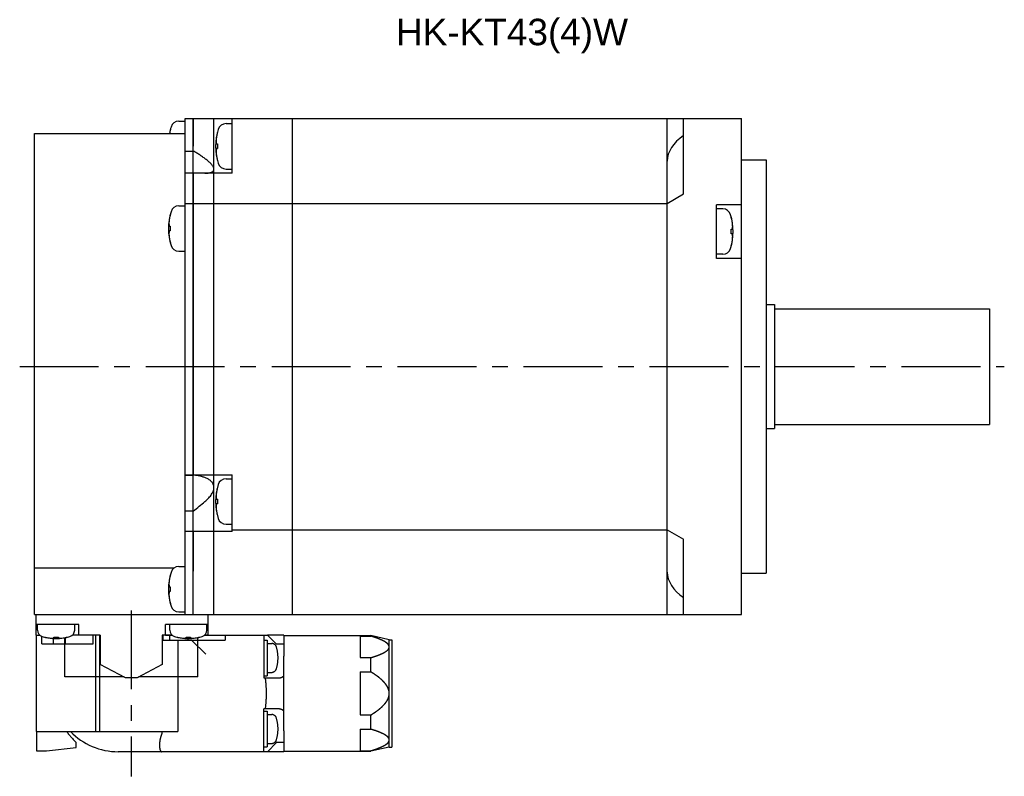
# Model space of a CAD drawing. Header units: millimetres. Extents: x 49 to 413, y 202 to 294.
# Tile 2 of 3: x 173 to 292, y 202 to 294. Entities that reach past the tile are written whole.
import ezdxf

# ---------------------------------------------------------------- set-up
doc = ezdxf.new("R2010")
doc.units = ezdxf.units.MM
doc.linetypes.add('CENTER', pattern=[50.8, 31.75, -6.35, 6.35, -6.35])
doc.linetypes.add('PHANTOM', pattern=[63.5, 31.75, -6.35, 6.35, -6.35, 6.35, -6.35])
for name, color, linetype in [('CTR', 2, 'CENTER'), ('PHANTOM', 3, 'PHANTOM'), ('TEXT', 5, 'Continuous')]:
    doc.layers.add(name, color=color, linetype=linetype)
doc.styles.get("Standard").update_dxf_attribs({"font": 'arial.ttf'})

msp = doc.modelspace()

# ---------------------------------------------------------------- linework, layer by layer
for p, q in [((192.06, 281.69), (192.8, 281.69)), ((192.8, 222), (192.8, 282)), ((192.8, 282), (196.3, 282)), ((193.8, 282), (193.8, 278.65)), ((193.8, 222), (193.8, 282)), ((196.3, 227.25), (196.3, 282)), ((196.3, 282), (205.8, 282)), ((197.76, 281.4), (198.5, 281.4)), ((198.5, 275.4), (198.5, 282)), ((205.8, 222), (205.8, 282)), ((205.8, 282), (260.1, 282)), ((251.1, 222), (251.1, 282)), ((253.1, 272.9), (253.1, 282)), ((260.1, 222), (260.1, 282)), ((174.6, 222), (174.6, 280.2)), ((174.6, 280.2), (192.8, 280.2)), ((191.02, 280.69), (191.02, 280.67)), ((196.72, 280.4), (196.72, 280.37)), ((196.6, 278.93), (196.72, 278.93)), ((196.72, 278.93), (196.72, 278.37)), ((192.8, 278.08), (193.8, 278.08)), ((196.3, 275.4), (196.3, 278.65)), ((196.72, 278.37), (196.6, 278.37)), ((196.72, 276.92), (196.72, 276.9)), ((260.1, 277), (263.1, 277)), ((263.1, 277), (263.1, 227)), ((196.3, 275.4), (192.8, 275.4)), ((193.8, 275.4), (193.8, 238.92)), ((198.5, 275.4), (196.3, 275.4)), ((197.76, 275.9), (198.5, 275.9)), ((251.1, 271.75), (253.1, 272.9)), ((192.8, 271.75), (251.1, 271.75)), ((257.1, 265.08), (257.1, 271.58)), ((260.1, 271.58), (257.1, 271.58)), ((191.02, 270.45), (191.02, 270.43)), ((192.06, 271.45), (192.8, 271.45)), ((257.84, 271.08), (257.1, 271.08)), ((258.88, 270.06), (258.88, 270.08)), ((190.9, 268.98), (191.02, 268.98)), ((191.02, 268.42), (190.9, 268.42)), ((191.02, 268.98), (191.02, 268.42)), ((258.88, 268.05), (258.88, 268.61)), ((258.88, 268.61), (259, 268.61)), ((259, 268.05), (258.88, 268.05)), ((191.02, 266.98), (191.02, 266.95)), ((192.06, 265.95), (192.8, 265.95)), ((258.88, 266.58), (258.88, 266.6)), ((257.84, 265.58), (257.1, 265.58)), ((260.1, 265.08), (257.1, 265.08)), ((263.1, 259.5), (264.1, 259.5)), ((264.1, 259.5), (264.1, 244.5)), ((264.1, 259), (290.1, 259)), ((290.1, 259), (290.1, 245)), ((263.1, 244.5), (264.1, 244.5)), ((264.1, 245), (290.1, 245)), ((192.8, 238.92), (196.3, 238.92)), ((192.8, 238.87), (193.8, 238.87)), ((196.3, 235.67), (196.3, 238.92)), ((196.3, 238.92), (198.5, 238.92)), ((197.76, 238.42), (198.5, 238.42)), ((198.5, 232.06), (198.5, 238.92)), ((196.72, 237.42), (196.72, 237.4)), ((196.6, 235.95), (196.72, 235.95)), ((196.72, 235.95), (196.72, 235.39)), ((196.72, 235.39), (196.6, 235.39)), ((192.8, 234.53), (193.8, 234.53)), ((196.72, 233.94), (196.72, 233.92)), ((197.76, 232.92), (198.5, 232.92)), ((198.5, 232.25), (205.8, 232.25)), ((205.8, 232.25), (251.1, 232.25)), ((251.1, 232.25), (253.1, 231.1)), ((196.3, 232.06), (192.8, 232.06)), ((193.8, 232.06), (193.8, 227.25)), ((198.5, 232.06), (196.3, 232.06)), ((253.1, 222), (253.1, 231.1)), ((174.6, 227.63), (191.5, 227.63)), ((192.06, 227.81), (192.8, 227.81)), ((191.02, 226.81), (191.02, 226.79)), ((196.3, 222), (196.3, 227.25)), ((260.1, 227), (263.1, 227)), ((190.9, 225.34), (191.02, 225.34)), ((191.02, 225.34), (191.02, 224.78)), ((191.02, 224.78), (190.9, 224.78)), ((191.02, 223.33), (191.02, 223.31)), ((174.6, 222), (260.1, 222)), ((174.8, 219.5), (174.8, 222)), ((192.06, 222.31), (192.8, 222.31)), ((195.6, 219.5), (195.6, 222)), ((179.95, 220.8), (174.8, 220.8)), ((174.95, 220.11), (174.95, 220.8)), ((179.45, 220.11), (179.45, 220.8)), ((179.95, 219.5), (179.95, 220.8)), ((190.45, 219.5), (190.45, 220.8)), ((195.6, 220.8), (190.45, 220.8)), ((190.95, 220.11), (190.95, 220.8)), ((195.45, 220.11), (195.45, 220.8)), ((174.8, 219.5), (175.23, 219.5)), ((175.9, 219.24), (175.93, 219.24)), ((176.92, 219.15), (176.92, 219.24)), ((176.92, 219.24), (177.48, 219.24)), ((177.48, 219.24), (177.48, 219.15)), ((178.25, 214.45), (178.25, 219.2)), ((178.47, 219.24), (178.5, 219.24)), ((182.55, 219.5), (179.17, 219.5)), ((182.55, 219.5), (182.55, 215.96)), ((190.05, 219.5), (190.05, 215.96)), ((191.23, 219.5), (190.05, 219.5)), ((191.9, 219.24), (191.93, 219.24)), ((192.92, 219.15), (192.92, 219.24)), ((192.92, 219.24), (193.48, 219.24)), ((193.48, 219.24), (193.48, 219.15)), ((194.35, 214.45), (194.35, 219.21)), ((194.47, 219.24), (194.5, 219.24)), ((195.6, 219.5), (195.17, 219.5)), ((185.61, 214.35), (182.55, 215.96)), ((190.05, 215.96), (186.99, 214.35)), ((185.42, 214.45), (178.25, 214.45)), ((194.35, 214.45), (187.18, 214.45)), ((186.99, 214.35), (185.61, 214.35))]:
    msp.add_line(p, q)
for centre, radius, start, end in [((192.06, 280.69), 1, 90, 163.0422), ((197.76, 280.4), 1, 90, 163.0422), ((197.8, 278.94), 7, 163.0422, 169.6373), ((197.8, 278.94), 6.99, 165.7013, 169.6351), ((203.5, 278.65), 7, 163.0422, 196.9578), ((203.5, 278.65), 6.99, 165.7013, 170.3879), ((203.5, 278.65), 6.99, 189.6121, 194.2987), ((197.76, 276.9), 1, 196.9578, 270), ((197.8, 268.7), 7, 163.0422, 196.9578), ((197.8, 268.7), 6.99, 165.7013, 170.3879), ((192.06, 270.45), 1, 90, 163.0422), ((257.84, 270.08), 1, 16.9578, 90), ((252.1, 268.33), 7, 343.0422, 16.9578), ((252.1, 268.33), 6.99, 9.6121, 14.2987), ((197.8, 268.7), 6.99, 189.6121, 194.2987), ((252.1, 268.33), 6.99, 345.7013, 350.3879), ((192.06, 266.95), 1, 196.9578, 270), ((257.84, 266.58), 1, 270, 343.0422), ((197.76, 237.42), 1, 90, 163.0422), ((203.5, 235.67), 7, 163.0422, 196.9578), ((203.5, 235.67), 6.99, 165.7013, 170.3879), ((142.08, 299.04), 82.69, 308.719, 309.9705), ((203.5, 235.67), 6.99, 189.6121, 194.2987), ((197.76, 233.92), 1, 196.9578, 270), ((192.06, 226.81), 1, 90, 163.0422), ((197.8, 225.06), 7, 163.0422, 196.9578), ((197.8, 225.06), 6.99, 165.7013, 170.3879), ((197.8, 225.06), 6.99, 189.6121, 194.2987), ((192.06, 223.31), 1, 196.9578, 270), ((175.75, 220.11), 0.8, 180, 253.8086), ((177.2, 225.1), 6, 253.8086, 286.1914), ((177.2, 225.1), 5.99, 257.7714, 263.1989), ((177.2, 225.1), 5.99, 276.8011, 282.2286), ((178.65, 220.11), 0.8, 286.1914, 0), ((191.75, 220.11), 0.8, 180, 253.8086), ((193.2, 225.1), 6, 253.8086, 286.1914), ((193.2, 225.1), 5.99, 257.7714, 263.1989), ((193.2, 225.1), 5.99, 276.8011, 282.2286), ((194.65, 220.11), 0.8, 286.1914, 0)]:
    msp.add_arc(centre, radius, start, end)
for centre, start_param, end_param in [((259.76, 276.75), 2.44777, 3.119119), ((259.76, 227.25), -3.119119, -2.44777)]:
    msp.add_ellipse(centre, major_axis=(8.66, 0), ratio=0.57735, start_param=start_param, end_param=end_param)
for points, knots in [([(196.6, 279.81), (196.6, 279.79), (196.6, 279.76), (196.59, 279.72), (196.59, 279.7), (196.59, 279.69), (196.59, 279.67), (196.58, 279.66), (196.58, 279.65), (196.58, 279.64), (196.58, 279.64), (196.58, 279.63), (196.58, 279.62), (196.58, 279.6), (196.58, 279.58), (196.57, 279.56), (196.57, 279.55), (196.57, 279.55), (196.57, 279.54), (196.57, 279.54), (196.57, 279.53), (196.57, 279.52), (196.57, 279.51), (196.57, 279.49), (196.57, 279.48), (196.57, 279.47), (196.56, 279.46), (196.56, 279.46), (196.56, 279.45), (196.56, 279.44), (196.56, 279.42), (196.56, 279.4), (196.56, 279.39), (196.56, 279.37), (196.56, 279.35), (196.56, 279.31), (196.55, 279.28), (196.55, 279.25)], [0, 0, 0, 0, 0.125, 0.1875, 0.21875, 0.25, 0.28125, 0.3125, 0.328125, 0.335938, 0.34375, 0.359375, 0.375, 0.40625, 0.4375, 0.46875, 0.484375, 0.492188, 0.5, 0.507812, 0.515625, 0.53125, 0.5625, 0.59375, 0.625, 0.640625, 0.65625, 0.664062, 0.671875, 0.6875, 0.71875, 0.75, 0.78125, 0.8125, 0.84375, 0.875, 1, 1, 1, 1]), ([(196.55, 279.25), (196.55, 279.24), (196.55, 279.22), (196.56, 279.2), (196.56, 279.18), (196.56, 279.17), (196.56, 279.16), (196.56, 279.16), (196.56, 279.15), (196.56, 279.15), (196.56, 279.14), (196.56, 279.14), (196.56, 279.13), (196.57, 279.12), (196.57, 279.11), (196.57, 279.1), (196.57, 279.09), (196.57, 279.09), (196.57, 279.08), (196.57, 279.07), (196.57, 279.07), (196.58, 279.06), (196.58, 279.05), (196.58, 279.05), (196.58, 279.04), (196.58, 279.04), (196.58, 279.03), (196.58, 279.03), (196.58, 279.01), (196.59, 278.99), (196.6, 278.96), (196.6, 278.94), (196.6, 278.93)], [0, 0, 0, 0, 0.125, 0.1875, 0.25, 0.28125, 0.3125, 0.328125, 0.335938, 0.34375, 0.359375, 0.375, 0.40625, 0.4375, 0.46875, 0.484375, 0.5, 0.515625, 0.53125, 0.5625, 0.59375, 0.625, 0.640625, 0.65625, 0.664062, 0.671875, 0.6875, 0.71875, 0.75, 0.8125, 0.875, 1, 1, 1, 1]), ([(196.3, 275.87), (196.3, 275.92), (196.29, 275.99), (196.25, 276.08), (196.21, 276.18), (196.13, 276.31), (196.01, 276.45), (195.87, 276.6), (195.71, 276.75), (195.55, 276.89), (195.31, 277.09), (195, 277.32), (194.61, 277.58), (194.21, 277.84), (193.94, 278), (193.8, 278.08)], [0, 0, 0, 0, 0.03949, 0.061506, 0.085061, 0.136424, 0.192608, 0.252481, 0.315092, 0.379735, 0.445893, 0.581335, 0.719491, 0.859263, 1, 1, 1, 1]), ([(196.6, 278.37), (196.6, 278.35), (196.6, 278.33), (196.59, 278.31), (196.59, 278.3), (196.59, 278.28), (196.58, 278.28), (196.58, 278.27), (196.58, 278.27), (196.58, 278.26), (196.58, 278.26), (196.58, 278.25), (196.58, 278.24), (196.58, 278.23), (196.57, 278.22), (196.57, 278.21), (196.57, 278.21), (196.57, 278.2), (196.57, 278.2), (196.57, 278.19), (196.57, 278.18), (196.57, 278.17), (196.57, 278.17), (196.56, 278.16), (196.56, 278.16), (196.56, 278.16), (196.56, 278.15), (196.56, 278.14), (196.56, 278.13), (196.56, 278.11), (196.56, 278.08), (196.55, 278.06), (196.55, 278.04)], [0, 0, 0, 0, 0.125, 0.1875, 0.25, 0.28125, 0.3125, 0.328125, 0.335938, 0.34375, 0.359375, 0.375, 0.40625, 0.4375, 0.46875, 0.484375, 0.5, 0.515625, 0.53125, 0.5625, 0.59375, 0.625, 0.640625, 0.65625, 0.664062, 0.671875, 0.6875, 0.71875, 0.75, 0.8125, 0.875, 1, 1, 1, 1]), ([(196.55, 278.04), (196.55, 278.02), (196.55, 277.99), (196.56, 277.95), (196.56, 277.93), (196.56, 277.91), (196.56, 277.9), (196.56, 277.89), (196.56, 277.88), (196.56, 277.87), (196.56, 277.86), (196.56, 277.86), (196.56, 277.84), (196.56, 277.83), (196.57, 277.81), (196.57, 277.79), (196.57, 277.78), (196.57, 277.77), (196.57, 277.77), (196.57, 277.76), (196.57, 277.76), (196.57, 277.75), (196.57, 277.74), (196.57, 277.72), (196.58, 277.71), (196.58, 277.7), (196.58, 277.69), (196.58, 277.69), (196.58, 277.68), (196.58, 277.67), (196.58, 277.65), (196.58, 277.63), (196.59, 277.61), (196.59, 277.59), (196.59, 277.57), (196.6, 277.53), (196.6, 277.5), (196.6, 277.48)], [0, 0, 0, 0, 0.125, 0.1875, 0.21875, 0.25, 0.28125, 0.3125, 0.328125, 0.335938, 0.34375, 0.359375, 0.375, 0.40625, 0.4375, 0.46875, 0.484375, 0.492188, 0.5, 0.507812, 0.515625, 0.53125, 0.5625, 0.59375, 0.625, 0.640625, 0.65625, 0.664062, 0.671875, 0.6875, 0.71875, 0.75, 0.78125, 0.8125, 0.84375, 0.875, 1, 1, 1, 1]), ([(195.2, 275.4), (195.26, 275.4), (195.4, 275.4), (195.59, 275.41), (195.77, 275.44), (195.94, 275.48), (196.06, 275.53), (196.15, 275.59), (196.2, 275.63), (196.24, 275.68), (196.28, 275.74), (196.3, 275.81), (196.3, 275.85), (196.3, 275.87)], [0, 0, 0, 0, 0.154494, 0.302375, 0.442209, 0.572323, 0.691128, 0.746176, 0.798541, 0.848843, 0.898164, 0.947996, 1, 1, 1, 1]), ([(190.9, 269.87), (190.9, 269.85), (190.9, 269.82), (190.89, 269.78), (190.89, 269.76), (190.89, 269.75), (190.89, 269.73), (190.88, 269.72), (190.88, 269.71), (190.88, 269.7), (190.88, 269.7), (190.88, 269.69), (190.88, 269.68), (190.88, 269.66), (190.88, 269.64), (190.87, 269.62), (190.87, 269.61), (190.87, 269.61), (190.87, 269.6), (190.87, 269.6), (190.87, 269.59), (190.87, 269.58), (190.87, 269.57), (190.87, 269.55), (190.87, 269.54), (190.87, 269.53), (190.86, 269.52), (190.86, 269.52), (190.86, 269.51), (190.86, 269.5), (190.86, 269.48), (190.86, 269.46), (190.86, 269.44), (190.86, 269.42), (190.86, 269.41), (190.86, 269.37), (190.85, 269.33), (190.85, 269.31)], [0, 0, 0, 0, 0.125, 0.1875, 0.21875, 0.25, 0.28125, 0.3125, 0.328125, 0.335938, 0.34375, 0.359375, 0.375, 0.40625, 0.4375, 0.46875, 0.484375, 0.492188, 0.5, 0.507812, 0.515625, 0.53125, 0.5625, 0.59375, 0.625, 0.640625, 0.65625, 0.664062, 0.671875, 0.6875, 0.71875, 0.75, 0.78125, 0.8125, 0.84375, 0.875, 1, 1, 1, 1]), ([(190.85, 269.31), (190.85, 269.3), (190.85, 269.28), (190.86, 269.25), (190.86, 269.24), (190.86, 269.23), (190.86, 269.22), (190.86, 269.21), (190.86, 269.21), (190.86, 269.21), (190.86, 269.2), (190.86, 269.2), (190.86, 269.19), (190.87, 269.17), (190.87, 269.17), (190.87, 269.16), (190.87, 269.15), (190.87, 269.15), (190.87, 269.14), (190.87, 269.13), (190.87, 269.12), (190.88, 269.12), (190.88, 269.11), (190.88, 269.11), (190.88, 269.1), (190.88, 269.1), (190.88, 269.09), (190.88, 269.08), (190.88, 269.07), (190.89, 269.05), (190.9, 269.02), (190.9, 269), (190.9, 268.98)], [0, 0, 0, 0, 0.125, 0.1875, 0.25, 0.28125, 0.3125, 0.328125, 0.335938, 0.34375, 0.359375, 0.375, 0.40625, 0.4375, 0.46875, 0.484375, 0.5, 0.515625, 0.53125, 0.5625, 0.59375, 0.625, 0.640625, 0.65625, 0.664062, 0.671875, 0.6875, 0.71875, 0.75, 0.8125, 0.875, 1, 1, 1, 1]), ([(259.05, 268.93), (259.05, 268.95), (259.05, 268.99), (259.04, 269.02), (259.04, 269.04), (259.04, 269.06), (259.04, 269.07), (259.04, 269.09), (259.04, 269.1), (259.04, 269.1), (259.04, 269.11), (259.04, 269.12), (259.04, 269.13), (259.04, 269.15), (259.03, 269.17), (259.03, 269.18), (259.03, 269.19), (259.03, 269.2), (259.03, 269.21), (259.03, 269.21), (259.03, 269.21), (259.03, 269.22), (259.03, 269.24), (259.03, 269.25), (259.02, 269.27), (259.02, 269.28), (259.02, 269.28), (259.02, 269.29), (259.02, 269.29), (259.02, 269.31), (259.02, 269.32), (259.02, 269.34), (259.01, 269.36), (259.01, 269.38), (259.01, 269.4), (259, 269.44), (259, 269.47), (259, 269.5)], [0, 0, 0, 0, 0.125, 0.1875, 0.21875, 0.25, 0.28125, 0.3125, 0.328125, 0.335938, 0.34375, 0.359375, 0.375, 0.40625, 0.4375, 0.46875, 0.484375, 0.492188, 0.5, 0.507812, 0.515625, 0.53125, 0.5625, 0.59375, 0.625, 0.640625, 0.65625, 0.664062, 0.671875, 0.6875, 0.71875, 0.75, 0.78125, 0.8125, 0.84375, 0.875, 1, 1, 1, 1]), ([(190.9, 268.42), (190.9, 268.41), (190.9, 268.39), (190.89, 268.37), (190.89, 268.36), (190.89, 268.34), (190.88, 268.34), (190.88, 268.33), (190.88, 268.33), (190.88, 268.32), (190.88, 268.32), (190.88, 268.31), (190.88, 268.3), (190.88, 268.29), (190.87, 268.28), (190.87, 268.27), (190.87, 268.27), (190.87, 268.26), (190.87, 268.26), (190.87, 268.25), (190.87, 268.24), (190.87, 268.23), (190.87, 268.23), (190.86, 268.22), (190.86, 268.22), (190.86, 268.22), (190.86, 268.21), (190.86, 268.2), (190.86, 268.19), (190.86, 268.17), (190.86, 268.14), (190.85, 268.11), (190.85, 268.1)], [0, 0, 0, 0, 0.125, 0.1875, 0.25, 0.28125, 0.3125, 0.328125, 0.335938, 0.34375, 0.359375, 0.375, 0.40625, 0.4375, 0.46875, 0.484375, 0.5, 0.515625, 0.53125, 0.5625, 0.59375, 0.625, 0.640625, 0.65625, 0.664062, 0.671875, 0.6875, 0.71875, 0.75, 0.8125, 0.875, 1, 1, 1, 1]), ([(190.85, 268.1), (190.85, 268.08), (190.85, 268.05), (190.86, 268.01), (190.86, 267.99), (190.86, 267.97), (190.86, 267.96), (190.86, 267.94), (190.86, 267.94), (190.86, 267.93), (190.86, 267.92), (190.86, 267.92), (190.86, 267.9), (190.86, 267.89), (190.87, 267.87), (190.87, 267.85), (190.87, 267.84), (190.87, 267.83), (190.87, 267.83), (190.87, 267.82), (190.87, 267.82), (190.87, 267.81), (190.87, 267.8), (190.87, 267.78), (190.88, 267.77), (190.88, 267.76), (190.88, 267.75), (190.88, 267.74), (190.88, 267.74), (190.88, 267.73), (190.88, 267.71), (190.88, 267.69), (190.89, 267.67), (190.89, 267.65), (190.89, 267.63), (190.9, 267.59), (190.9, 267.56), (190.9, 267.54)], [0, 0, 0, 0, 0.125, 0.1875, 0.21875, 0.25, 0.28125, 0.3125, 0.328125, 0.335938, 0.34375, 0.359375, 0.375, 0.40625, 0.4375, 0.46875, 0.484375, 0.492188, 0.5, 0.507812, 0.515625, 0.53125, 0.5625, 0.59375, 0.625, 0.640625, 0.65625, 0.664062, 0.671875, 0.6875, 0.71875, 0.75, 0.78125, 0.8125, 0.84375, 0.875, 1, 1, 1, 1]), ([(259, 268.61), (259, 268.62), (259, 268.64), (259.01, 268.66), (259.01, 268.68), (259.01, 268.69), (259.02, 268.7), (259.02, 268.7), (259.02, 268.71), (259.02, 268.71), (259.02, 268.71), (259.02, 268.72), (259.02, 268.73), (259.02, 268.74), (259.03, 268.75), (259.03, 268.76), (259.03, 268.77), (259.03, 268.77), (259.03, 268.78), (259.03, 268.78), (259.03, 268.79), (259.03, 268.8), (259.03, 268.81), (259.04, 268.81), (259.04, 268.81), (259.04, 268.82), (259.04, 268.82), (259.04, 268.83), (259.04, 268.85), (259.04, 268.87), (259.04, 268.9), (259.05, 268.92), (259.05, 268.93)], [0, 0, 0, 0, 0.125, 0.1875, 0.25, 0.28125, 0.3125, 0.328125, 0.335938, 0.34375, 0.359375, 0.375, 0.40625, 0.4375, 0.46875, 0.484375, 0.5, 0.515625, 0.53125, 0.5625, 0.59375, 0.625, 0.640625, 0.65625, 0.664062, 0.671875, 0.6875, 0.71875, 0.75, 0.8125, 0.875, 1, 1, 1, 1]), ([(259.05, 267.72), (259.05, 267.74), (259.05, 267.75), (259.04, 267.78), (259.04, 267.79), (259.04, 267.81), (259.04, 267.81), (259.04, 267.82), (259.04, 267.82), (259.04, 267.83), (259.04, 267.83), (259.04, 267.84), (259.04, 267.85), (259.03, 267.86), (259.03, 267.87), (259.03, 267.87), (259.03, 267.88), (259.03, 267.89), (259.03, 267.89), (259.03, 267.9), (259.03, 267.91), (259.02, 267.92), (259.02, 267.92), (259.02, 267.93), (259.02, 267.93), (259.02, 267.93), (259.02, 267.94), (259.02, 267.95), (259.02, 267.96), (259.01, 267.98), (259, 268.01), (259, 268.03), (259, 268.05)], [0, 0, 0, 0, 0.125, 0.1875, 0.25, 0.28125, 0.3125, 0.328125, 0.335938, 0.34375, 0.359375, 0.375, 0.40625, 0.4375, 0.46875, 0.484375, 0.5, 0.515625, 0.53125, 0.5625, 0.59375, 0.625, 0.640625, 0.65625, 0.664062, 0.671875, 0.6875, 0.71875, 0.75, 0.8125, 0.875, 1, 1, 1, 1]), ([(259, 267.16), (259, 267.18), (259, 267.21), (259.01, 267.25), (259.01, 267.27), (259.01, 267.29), (259.01, 267.3), (259.02, 267.31), (259.02, 267.32), (259.02, 267.33), (259.02, 267.34), (259.02, 267.34), (259.02, 267.36), (259.02, 267.37), (259.02, 267.39), (259.03, 267.41), (259.03, 267.42), (259.03, 267.43), (259.03, 267.43), (259.03, 267.44), (259.03, 267.44), (259.03, 267.45), (259.03, 267.46), (259.03, 267.48), (259.03, 267.49), (259.03, 267.5), (259.04, 267.51), (259.04, 267.51), (259.04, 267.52), (259.04, 267.53), (259.04, 267.55), (259.04, 267.57), (259.04, 267.59), (259.04, 267.61), (259.04, 267.63), (259.04, 267.67), (259.05, 267.7), (259.05, 267.72)], [0, 0, 0, 0, 0.125, 0.1875, 0.21875, 0.25, 0.28125, 0.3125, 0.328125, 0.335938, 0.34375, 0.359375, 0.375, 0.40625, 0.4375, 0.46875, 0.484375, 0.492188, 0.5, 0.507812, 0.515625, 0.53125, 0.5625, 0.59375, 0.625, 0.640625, 0.65625, 0.664062, 0.671875, 0.6875, 0.71875, 0.75, 0.78125, 0.8125, 0.84375, 0.875, 1, 1, 1, 1]), ([(196.3, 237.37), (196.3, 237.44), (196.29, 237.57), (196.23, 237.76), (196.13, 237.92), (196.01, 238.07), (195.87, 238.2), (195.72, 238.31), (195.55, 238.41), (195.31, 238.53), (195, 238.64), (194.61, 238.75), (194.21, 238.82), (193.94, 238.86), (193.8, 238.87)], [0, 0, 0, 0, 0.063563, 0.124883, 0.184954, 0.244648, 0.304534, 0.364902, 0.425885, 0.487514, 0.61258, 0.739897, 0.869128, 1, 1, 1, 1]), ([(195.2, 235.67), (195.34, 235.79), (195.54, 235.97), (195.78, 236.23), (195.95, 236.44), (196.09, 236.66), (196.2, 236.89), (196.28, 237.13), (196.3, 237.29), (196.3, 237.37)], [0, 0, 0, 0, 0.259735, 0.38902, 0.517285, 0.643751, 0.767271, 0.886414, 1, 1, 1, 1]), ([(196.6, 236.84), (196.6, 236.82), (196.6, 236.79), (196.59, 236.75), (196.59, 236.73), (196.59, 236.71), (196.59, 236.7), (196.58, 236.69), (196.58, 236.68), (196.58, 236.67), (196.58, 236.66), (196.58, 236.66), (196.58, 236.64), (196.58, 236.63), (196.58, 236.61), (196.57, 236.59), (196.57, 236.58), (196.57, 236.57), (196.57, 236.57), (196.57, 236.56), (196.57, 236.56), (196.57, 236.55), (196.57, 236.54), (196.57, 236.52), (196.57, 236.51), (196.57, 236.5), (196.56, 236.49), (196.56, 236.49), (196.56, 236.48), (196.56, 236.47), (196.56, 236.45), (196.56, 236.43), (196.56, 236.41), (196.56, 236.39), (196.56, 236.37), (196.56, 236.33), (196.55, 236.3), (196.55, 236.28)], [0, 0, 0, 0, 0.125, 0.1875, 0.21875, 0.25, 0.28125, 0.3125, 0.328125, 0.335938, 0.34375, 0.359375, 0.375, 0.40625, 0.4375, 0.46875, 0.484375, 0.492188, 0.5, 0.507812, 0.515625, 0.53125, 0.5625, 0.59375, 0.625, 0.640625, 0.65625, 0.664062, 0.671875, 0.6875, 0.71875, 0.75, 0.78125, 0.8125, 0.84375, 0.875, 1, 1, 1, 1]), ([(196.55, 236.28), (196.55, 236.26), (196.55, 236.25), (196.56, 236.22), (196.56, 236.21), (196.56, 236.19), (196.56, 236.19), (196.56, 236.18), (196.56, 236.18), (196.56, 236.17), (196.56, 236.17), (196.56, 236.16), (196.56, 236.15), (196.57, 236.14), (196.57, 236.13), (196.57, 236.13), (196.57, 236.12), (196.57, 236.11), (196.57, 236.11), (196.57, 236.1), (196.57, 236.09), (196.58, 236.08), (196.58, 236.08), (196.58, 236.07), (196.58, 236.07), (196.58, 236.07), (196.58, 236.06), (196.58, 236.05), (196.58, 236.04), (196.59, 236.02), (196.6, 235.99), (196.6, 235.97), (196.6, 235.95)], [0, 0, 0, 0, 0.125, 0.1875, 0.25, 0.28125, 0.3125, 0.328125, 0.335938, 0.34375, 0.359375, 0.375, 0.40625, 0.4375, 0.46875, 0.484375, 0.5, 0.515625, 0.53125, 0.5625, 0.59375, 0.625, 0.640625, 0.65625, 0.664062, 0.671875, 0.6875, 0.71875, 0.75, 0.8125, 0.875, 1, 1, 1, 1]), ([(196.6, 235.39), (196.6, 235.38), (196.6, 235.36), (196.59, 235.34), (196.59, 235.32), (196.59, 235.31), (196.58, 235.3), (196.58, 235.3), (196.58, 235.29), (196.58, 235.29), (196.58, 235.29), (196.58, 235.28), (196.58, 235.27), (196.58, 235.26), (196.57, 235.25), (196.57, 235.24), (196.57, 235.23), (196.57, 235.23), (196.57, 235.22), (196.57, 235.22), (196.57, 235.21), (196.57, 235.2), (196.57, 235.19), (196.56, 235.19), (196.56, 235.19), (196.56, 235.18), (196.56, 235.18), (196.56, 235.17), (196.56, 235.15), (196.56, 235.13), (196.56, 235.1), (196.55, 235.08), (196.55, 235.07)], [0, 0, 0, 0, 0.125, 0.1875, 0.25, 0.28125, 0.3125, 0.328125, 0.335938, 0.34375, 0.359375, 0.375, 0.40625, 0.4375, 0.46875, 0.484375, 0.5, 0.515625, 0.53125, 0.5625, 0.59375, 0.625, 0.640625, 0.65625, 0.664062, 0.671875, 0.6875, 0.71875, 0.75, 0.8125, 0.875, 1, 1, 1, 1]), ([(196.55, 235.07), (196.55, 235.05), (196.55, 235.01), (196.56, 234.98), (196.56, 234.96), (196.56, 234.94), (196.56, 234.93), (196.56, 234.91), (196.56, 234.9), (196.56, 234.9), (196.56, 234.89), (196.56, 234.88), (196.56, 234.87), (196.56, 234.85), (196.57, 234.83), (196.57, 234.82), (196.57, 234.81), (196.57, 234.8), (196.57, 234.79), (196.57, 234.79), (196.57, 234.79), (196.57, 234.78), (196.57, 234.76), (196.57, 234.75), (196.58, 234.73), (196.58, 234.72), (196.58, 234.72), (196.58, 234.71), (196.58, 234.71), (196.58, 234.69), (196.58, 234.68), (196.58, 234.66), (196.59, 234.64), (196.59, 234.62), (196.59, 234.6), (196.6, 234.56), (196.6, 234.53), (196.6, 234.5)], [0, 0, 0, 0, 0.125, 0.1875, 0.21875, 0.25, 0.28125, 0.3125, 0.328125, 0.335938, 0.34375, 0.359375, 0.375, 0.40625, 0.4375, 0.46875, 0.484375, 0.492188, 0.5, 0.507812, 0.515625, 0.53125, 0.5625, 0.59375, 0.625, 0.640625, 0.65625, 0.664062, 0.671875, 0.6875, 0.71875, 0.75, 0.78125, 0.8125, 0.84375, 0.875, 1, 1, 1, 1]), ([(190.9, 226.23), (190.9, 226.21), (190.9, 226.17), (190.89, 226.14), (190.89, 226.12), (190.89, 226.1), (190.89, 226.09), (190.88, 226.07), (190.88, 226.06), (190.88, 226.06), (190.88, 226.05), (190.88, 226.04), (190.88, 226.03), (190.88, 226.01), (190.88, 225.99), (190.87, 225.98), (190.87, 225.97), (190.87, 225.96), (190.87, 225.95), (190.87, 225.95), (190.87, 225.95), (190.87, 225.94), (190.87, 225.92), (190.87, 225.91), (190.87, 225.89), (190.87, 225.88), (190.86, 225.88), (190.86, 225.87), (190.86, 225.87), (190.86, 225.85), (190.86, 225.84), (190.86, 225.82), (190.86, 225.8), (190.86, 225.78), (190.86, 225.76), (190.86, 225.72), (190.85, 225.69), (190.85, 225.66)], [0, 0, 0, 0, 0.125, 0.1875, 0.21875, 0.25, 0.28125, 0.3125, 0.328125, 0.335938, 0.34375, 0.359375, 0.375, 0.40625, 0.4375, 0.46875, 0.484375, 0.492188, 0.5, 0.507812, 0.515625, 0.53125, 0.5625, 0.59375, 0.625, 0.640625, 0.65625, 0.664062, 0.671875, 0.6875, 0.71875, 0.75, 0.78125, 0.8125, 0.84375, 0.875, 1, 1, 1, 1]), ([(190.85, 225.66), (190.85, 225.65), (190.85, 225.63), (190.86, 225.61), (190.86, 225.59), (190.86, 225.58), (190.86, 225.57), (190.86, 225.57), (190.86, 225.57), (190.86, 225.56), (190.86, 225.56), (190.86, 225.55), (190.86, 225.54), (190.87, 225.53), (190.87, 225.52), (190.87, 225.51), (190.87, 225.51), (190.87, 225.5), (190.87, 225.5), (190.87, 225.49), (190.87, 225.48), (190.88, 225.47), (190.88, 225.47), (190.88, 225.46), (190.88, 225.46), (190.88, 225.45), (190.88, 225.45), (190.88, 225.44), (190.88, 225.42), (190.89, 225.4), (190.9, 225.38), (190.9, 225.35), (190.9, 225.34)], [0, 0, 0, 0, 0.125, 0.1875, 0.25, 0.28125, 0.3125, 0.328125, 0.335938, 0.34375, 0.359375, 0.375, 0.40625, 0.4375, 0.46875, 0.484375, 0.5, 0.515625, 0.53125, 0.5625, 0.59375, 0.625, 0.640625, 0.65625, 0.664062, 0.671875, 0.6875, 0.71875, 0.75, 0.8125, 0.875, 1, 1, 1, 1]), ([(190.9, 224.78), (190.9, 224.77), (190.9, 224.75), (190.89, 224.72), (190.89, 224.71), (190.89, 224.7), (190.88, 224.69), (190.88, 224.68), (190.88, 224.68), (190.88, 224.68), (190.88, 224.67), (190.88, 224.67), (190.88, 224.66), (190.88, 224.64), (190.87, 224.63), (190.87, 224.63), (190.87, 224.62), (190.87, 224.62), (190.87, 224.61), (190.87, 224.6), (190.87, 224.59), (190.87, 224.59), (190.87, 224.58), (190.86, 224.58), (190.86, 224.57), (190.86, 224.57), (190.86, 224.56), (190.86, 224.55), (190.86, 224.54), (190.86, 224.52), (190.86, 224.49), (190.85, 224.47), (190.85, 224.45)], [0, 0, 0, 0, 0.125, 0.1875, 0.25, 0.28125, 0.3125, 0.328125, 0.335938, 0.34375, 0.359375, 0.375, 0.40625, 0.4375, 0.46875, 0.484375, 0.5, 0.515625, 0.53125, 0.5625, 0.59375, 0.625, 0.640625, 0.65625, 0.664062, 0.671875, 0.6875, 0.71875, 0.75, 0.8125, 0.875, 1, 1, 1, 1]), ([(190.85, 224.45), (190.85, 224.43), (190.85, 224.4), (190.86, 224.36), (190.86, 224.34), (190.86, 224.33), (190.86, 224.31), (190.86, 224.3), (190.86, 224.29), (190.86, 224.28), (190.86, 224.28), (190.86, 224.27), (190.86, 224.26), (190.86, 224.24), (190.87, 224.22), (190.87, 224.2), (190.87, 224.19), (190.87, 224.19), (190.87, 224.18), (190.87, 224.18), (190.87, 224.17), (190.87, 224.16), (190.87, 224.15), (190.87, 224.13), (190.88, 224.12), (190.88, 224.11), (190.88, 224.1), (190.88, 224.1), (190.88, 224.09), (190.88, 224.08), (190.88, 224.06), (190.88, 224.04), (190.89, 224.03), (190.89, 224.01), (190.89, 223.99), (190.9, 223.95), (190.9, 223.92), (190.9, 223.89)], [0, 0, 0, 0, 0.125, 0.1875, 0.21875, 0.25, 0.28125, 0.3125, 0.328125, 0.335938, 0.34375, 0.359375, 0.375, 0.40625, 0.4375, 0.46875, 0.484375, 0.492188, 0.5, 0.507812, 0.515625, 0.53125, 0.5625, 0.59375, 0.625, 0.640625, 0.65625, 0.664062, 0.671875, 0.6875, 0.71875, 0.75, 0.78125, 0.8125, 0.84375, 0.875, 1, 1, 1, 1]), ([(176.49, 219.15), (176.49, 219.15), (176.5, 219.15), (176.51, 219.15), (176.52, 219.15), (176.52, 219.15), (176.52, 219.15), (176.53, 219.15), (176.53, 219.15), (176.53, 219.14), (176.54, 219.14), (176.55, 219.14), (176.56, 219.14), (176.57, 219.14), (176.58, 219.14), (176.58, 219.14), (176.58, 219.14), (176.59, 219.14), (176.59, 219.14), (176.6, 219.14), (176.6, 219.14), (176.61, 219.14), (176.61, 219.14), (176.61, 219.14), (176.62, 219.14), (176.62, 219.14), (176.62, 219.14), (176.63, 219.14), (176.64, 219.14), (176.65, 219.14), (176.66, 219.14), (176.66, 219.14), (176.67, 219.14), (176.67, 219.14), (176.67, 219.14), (176.68, 219.14), (176.68, 219.14), (176.69, 219.13), (176.7, 219.13), (176.7, 219.13), (176.7, 219.13), (176.71, 219.13), (176.71, 219.13), (176.72, 219.13), (176.72, 219.13), (176.73, 219.13), (176.75, 219.13), (176.76, 219.13), (176.76, 219.13)], [0, 0, 0, 0, 0.0625, 0.09375, 0.125, 0.140625, 0.15625, 0.164062, 0.171875, 0.1875, 0.21875, 0.25, 0.28125, 0.3125, 0.328125, 0.335938, 0.34375, 0.359375, 0.375, 0.40625, 0.4375, 0.46875, 0.484375, 0.492188, 0.5, 0.507812, 0.515625, 0.53125, 0.5625, 0.59375, 0.625, 0.640625, 0.65625, 0.664062, 0.671875, 0.6875, 0.71875, 0.75, 0.78125, 0.8125, 0.828125, 0.835938, 0.84375, 0.859375, 0.875, 0.90625, 0.9375, 1, 1, 1, 1]), ([(176.76, 219.13), (176.77, 219.13), (176.77, 219.13), (176.78, 219.13), (176.78, 219.13), (176.78, 219.13), (176.79, 219.13), (176.79, 219.13), (176.8, 219.13), (176.81, 219.13), (176.81, 219.14), (176.81, 219.14), (176.82, 219.14), (176.82, 219.14), (176.82, 219.14), (176.83, 219.14), (176.83, 219.14), (176.83, 219.14), (176.84, 219.14), (176.84, 219.14), (176.84, 219.14), (176.85, 219.14), (176.85, 219.14), (176.86, 219.14), (176.86, 219.14), (176.87, 219.14), (176.87, 219.14), (176.87, 219.14), (176.88, 219.14), (176.88, 219.14), (176.88, 219.14), (176.89, 219.14), (176.89, 219.14), (176.89, 219.14), (176.9, 219.15), (176.91, 219.15), (176.92, 219.15), (176.92, 219.15)], [0, 0, 0, 0, 0.0625, 0.125, 0.15625, 0.171875, 0.1875, 0.21875, 0.25, 0.28125, 0.3125, 0.328125, 0.34375, 0.375, 0.40625, 0.4375, 0.46875, 0.484375, 0.5, 0.515625, 0.53125, 0.5625, 0.59375, 0.625, 0.65625, 0.671875, 0.6875, 0.71875, 0.75, 0.78125, 0.8125, 0.828125, 0.84375, 0.859375, 0.875, 0.9375, 1, 1, 1, 1]), ([(177.48, 219.15), (177.48, 219.15), (177.49, 219.15), (177.49, 219.15), (177.5, 219.15), (177.5, 219.15), (177.51, 219.14), (177.51, 219.14), (177.52, 219.14), (177.52, 219.14), (177.53, 219.14), (177.53, 219.14), (177.53, 219.14), (177.54, 219.14), (177.54, 219.14), (177.54, 219.14), (177.55, 219.14), (177.55, 219.14), (177.55, 219.14), (177.56, 219.14), (177.56, 219.14), (177.56, 219.14), (177.57, 219.14), (177.58, 219.14), (177.58, 219.14), (177.58, 219.14), (177.59, 219.14), (177.59, 219.14), (177.59, 219.13), (177.6, 219.13), (177.6, 219.13), (177.6, 219.13), (177.61, 219.13), (177.61, 219.13), (177.62, 219.13), (177.62, 219.13), (177.63, 219.13), (177.64, 219.13)], [0, 0, 0, 0, 0.0625, 0.125, 0.15625, 0.171875, 0.1875, 0.21875, 0.25, 0.28125, 0.3125, 0.328125, 0.34375, 0.375, 0.40625, 0.4375, 0.46875, 0.484375, 0.5, 0.515625, 0.53125, 0.5625, 0.59375, 0.625, 0.65625, 0.671875, 0.6875, 0.71875, 0.75, 0.78125, 0.8125, 0.828125, 0.84375, 0.859375, 0.875, 0.9375, 1, 1, 1, 1]), ([(177.64, 219.13), (177.64, 219.13), (177.65, 219.13), (177.66, 219.13), (177.66, 219.13), (177.67, 219.13), (177.67, 219.13), (177.67, 219.13), (177.68, 219.13), (177.68, 219.13), (177.69, 219.13), (177.7, 219.13), (177.71, 219.13), (177.72, 219.14), (177.72, 219.14), (177.73, 219.14), (177.73, 219.14), (177.73, 219.14), (177.74, 219.14), (177.74, 219.14), (177.75, 219.14), (177.76, 219.14), (177.76, 219.14), (177.76, 219.14), (177.76, 219.14), (177.77, 219.14), (177.77, 219.14), (177.78, 219.14), (177.78, 219.14), (177.79, 219.14), (177.8, 219.14), (177.81, 219.14), (177.81, 219.14), (177.82, 219.14), (177.82, 219.14), (177.82, 219.14), (177.83, 219.14), (177.84, 219.14), (177.84, 219.14), (177.85, 219.14), (177.85, 219.14), (177.85, 219.14), (177.86, 219.14), (177.86, 219.14), (177.87, 219.15), (177.88, 219.15), (177.89, 219.15), (177.9, 219.15), (177.91, 219.15)], [0, 0, 0, 0, 0.0625, 0.09375, 0.125, 0.140625, 0.15625, 0.164062, 0.171875, 0.1875, 0.21875, 0.25, 0.28125, 0.3125, 0.328125, 0.335938, 0.34375, 0.359375, 0.375, 0.40625, 0.4375, 0.46875, 0.484375, 0.492188, 0.5, 0.507812, 0.515625, 0.53125, 0.5625, 0.59375, 0.625, 0.640625, 0.65625, 0.664062, 0.671875, 0.6875, 0.71875, 0.75, 0.78125, 0.8125, 0.828125, 0.835938, 0.84375, 0.859375, 0.875, 0.90625, 0.9375, 1, 1, 1, 1]), ([(192.49, 219.15), (192.49, 219.15), (192.5, 219.15), (192.51, 219.15), (192.52, 219.15), (192.52, 219.15), (192.52, 219.15), (192.53, 219.15), (192.53, 219.15), (192.53, 219.14), (192.54, 219.14), (192.55, 219.14), (192.56, 219.14), (192.57, 219.14), (192.58, 219.14), (192.58, 219.14), (192.58, 219.14), (192.59, 219.14), (192.59, 219.14), (192.6, 219.14), (192.6, 219.14), (192.61, 219.14), (192.61, 219.14), (192.61, 219.14), (192.62, 219.14), (192.62, 219.14), (192.62, 219.14), (192.63, 219.14), (192.64, 219.14), (192.65, 219.14), (192.66, 219.14), (192.66, 219.14), (192.67, 219.14), (192.67, 219.14), (192.67, 219.14), (192.68, 219.14), (192.68, 219.14), (192.69, 219.13), (192.7, 219.13), (192.7, 219.13), (192.7, 219.13), (192.71, 219.13), (192.71, 219.13), (192.72, 219.13), (192.72, 219.13), (192.73, 219.13), (192.75, 219.13), (192.76, 219.13), (192.76, 219.13)], [0, 0, 0, 0, 0.0625, 0.09375, 0.125, 0.140625, 0.15625, 0.164062, 0.171875, 0.1875, 0.21875, 0.25, 0.28125, 0.3125, 0.328125, 0.335938, 0.34375, 0.359375, 0.375, 0.40625, 0.4375, 0.46875, 0.484375, 0.492188, 0.5, 0.507812, 0.515625, 0.53125, 0.5625, 0.59375, 0.625, 0.640625, 0.65625, 0.664062, 0.671875, 0.6875, 0.71875, 0.75, 0.78125, 0.8125, 0.828125, 0.835938, 0.84375, 0.859375, 0.875, 0.90625, 0.9375, 1, 1, 1, 1]), ([(192.76, 219.13), (192.77, 219.13), (192.77, 219.13), (192.78, 219.13), (192.78, 219.13), (192.78, 219.13), (192.79, 219.13), (192.79, 219.13), (192.8, 219.13), (192.81, 219.13), (192.81, 219.14), (192.81, 219.14), (192.82, 219.14), (192.82, 219.14), (192.82, 219.14), (192.83, 219.14), (192.83, 219.14), (192.83, 219.14), (192.84, 219.14), (192.84, 219.14), (192.84, 219.14), (192.85, 219.14), (192.85, 219.14), (192.86, 219.14), (192.86, 219.14), (192.87, 219.14), (192.87, 219.14), (192.87, 219.14), (192.88, 219.14), (192.88, 219.14), (192.88, 219.14), (192.89, 219.14), (192.89, 219.14), (192.89, 219.14), (192.9, 219.15), (192.91, 219.15), (192.92, 219.15), (192.92, 219.15)], [0, 0, 0, 0, 0.0625, 0.125, 0.15625, 0.171875, 0.1875, 0.21875, 0.25, 0.28125, 0.3125, 0.328125, 0.34375, 0.375, 0.40625, 0.4375, 0.46875, 0.484375, 0.5, 0.515625, 0.53125, 0.5625, 0.59375, 0.625, 0.65625, 0.671875, 0.6875, 0.71875, 0.75, 0.78125, 0.8125, 0.828125, 0.84375, 0.859375, 0.875, 0.9375, 1, 1, 1, 1]), ([(193.48, 219.15), (193.48, 219.15), (193.49, 219.15), (193.49, 219.15), (193.5, 219.15), (193.5, 219.15), (193.51, 219.14), (193.51, 219.14), (193.52, 219.14), (193.52, 219.14), (193.53, 219.14), (193.53, 219.14), (193.53, 219.14), (193.54, 219.14), (193.54, 219.14), (193.54, 219.14), (193.55, 219.14), (193.55, 219.14), (193.55, 219.14), (193.56, 219.14), (193.56, 219.14), (193.56, 219.14), (193.57, 219.14), (193.58, 219.14), (193.58, 219.14), (193.58, 219.14), (193.59, 219.14), (193.59, 219.14), (193.59, 219.13), (193.6, 219.13), (193.6, 219.13), (193.6, 219.13), (193.61, 219.13), (193.61, 219.13), (193.62, 219.13), (193.62, 219.13), (193.63, 219.13), (193.64, 219.13)], [0, 0, 0, 0, 0.0625, 0.125, 0.15625, 0.171875, 0.1875, 0.21875, 0.25, 0.28125, 0.3125, 0.328125, 0.34375, 0.375, 0.40625, 0.4375, 0.46875, 0.484375, 0.5, 0.515625, 0.53125, 0.5625, 0.59375, 0.625, 0.65625, 0.671875, 0.6875, 0.71875, 0.75, 0.78125, 0.8125, 0.828125, 0.84375, 0.859375, 0.875, 0.9375, 1, 1, 1, 1]), ([(193.64, 219.13), (193.64, 219.13), (193.65, 219.13), (193.66, 219.13), (193.66, 219.13), (193.67, 219.13), (193.67, 219.13), (193.67, 219.13), (193.68, 219.13), (193.68, 219.13), (193.69, 219.13), (193.7, 219.13), (193.71, 219.13), (193.72, 219.14), (193.72, 219.14), (193.73, 219.14), (193.73, 219.14), (193.73, 219.14), (193.74, 219.14), (193.74, 219.14), (193.75, 219.14), (193.76, 219.14), (193.76, 219.14), (193.76, 219.14), (193.76, 219.14), (193.77, 219.14), (193.77, 219.14), (193.78, 219.14), (193.78, 219.14), (193.79, 219.14), (193.8, 219.14), (193.81, 219.14), (193.81, 219.14), (193.82, 219.14), (193.82, 219.14), (193.82, 219.14), (193.83, 219.14), (193.84, 219.14), (193.84, 219.14), (193.85, 219.14), (193.85, 219.14), (193.85, 219.14), (193.86, 219.14), (193.86, 219.14), (193.87, 219.15), (193.88, 219.15), (193.89, 219.15), (193.9, 219.15), (193.91, 219.15)], [0, 0, 0, 0, 0.0625, 0.09375, 0.125, 0.140625, 0.15625, 0.164062, 0.171875, 0.1875, 0.21875, 0.25, 0.28125, 0.3125, 0.328125, 0.335938, 0.34375, 0.359375, 0.375, 0.40625, 0.4375, 0.46875, 0.484375, 0.492188, 0.5, 0.507812, 0.515625, 0.53125, 0.5625, 0.59375, 0.625, 0.640625, 0.65625, 0.664062, 0.671875, 0.6875, 0.71875, 0.75, 0.78125, 0.8125, 0.828125, 0.835938, 0.84375, 0.859375, 0.875, 0.90625, 0.9375, 1, 1, 1, 1])]:
    msp.add_open_spline(points, degree=3, knots=knots)
at = {"layer": 'CTR', "ltscale": 0.3}
for p, q in [((172.8, 252), (291.9, 252)), ((186.3, 222.48), (186.3, 202.42))]:
    msp.add_line(p, q, dxfattribs=at)
at = {"layer": 'PHANTOM'}
for p, q in [((174.85, 207.85), (174.85, 219.5)), ((175.49, 218.45), (175.49, 219.35)), ((178.34, 218.45), (178.34, 219.21)), ((181.7, 218.45), (181.7, 219.5)), ((181.97, 219.5), (181.97, 207.85)), ((182.5, 207.85), (182.5, 219.5)), ((190.1, 219.5), (190.1, 218.9)), ((190.45, 219.5), (191.23, 219.5)), ((190.91, 219.5), (190.91, 218.9)), ((195.17, 219.5), (202.78, 219.5)), ((197.65, 219.5), (197.65, 218.9)), ((197.65, 219.5), (202.35, 219.5)), ((202.35, 219.5), (202.35, 214.33)), ((202.78, 219.5), (203.88, 218.4)), ((204.75, 219.5), (202.78, 219.5)), ((204.75, 219.5), (204.75, 216.96)), ((204.75, 219.45), (215.29, 219.45)), ((214, 219.38), (215.29, 219.38)), ((214, 219.38), (214, 216.78)), ((217.5, 218.95), (215.29, 219.45)), ((215.29, 219.38), (215.29, 219.45)), ((175.49, 218.45), (181.7, 218.45)), ((176.89, 218.45), (176.89, 219.11)), ((190.1, 218.9), (197.65, 218.9)), ((191.92, 218.9), (191.92, 207.85)), ((193.13, 219.1), (193.13, 218.9)), ((195.3, 217.2), (193.6, 218.9)), ((202.35, 218.9), (202.75, 218.9)), ((202.75, 218.9), (202.75, 214.6)), ((202.75, 218.5), (203.28, 218.5)), ((204.75, 218.4), (203.88, 218.4)), ((217.5, 218.95), (217.8, 218.95)), ((217.5, 205.95), (217.5, 218.95)), ((217.8, 218.95), (217.8, 205.95)), ((204.75, 207.94), (204.75, 216.96)), ((214, 216.78), (215.29, 216.78)), ((215.29, 215.05), (215.29, 216.78)), ((204.05, 216.75), (204.05, 216.75)), ((202.35, 214.6), (202.75, 214.6)), ((202.75, 215), (203.28, 215)), ((214, 215.05), (215.29, 215.05)), ((214, 215.05), (214, 209.85)), ((202.35, 214.33), (204.1, 214.33)), ((204.1, 210.58), (202.35, 210.58)), ((202.35, 205.4), (202.35, 210.58)), ((202.35, 210.3), (202.75, 210.3)), ((202.75, 210.3), (202.75, 206)), ((202.75, 209.9), (203.28, 209.9)), ((214, 209.85), (215.29, 209.85)), ((215.29, 208.12), (215.29, 209.85)), ((174.85, 207.85), (174.85, 205.5)), ((174.85, 207.85), (191.92, 207.85)), ((204.05, 208.15), (204.05, 208.15)), ((204.75, 207.94), (204.75, 205.4)), ((214, 208.12), (215.29, 208.12)), ((214, 208.12), (214, 205.52)), ((179.65, 205.9), (179.65, 206.5)), ((202.75, 206.4), (203.28, 206.4)), ((202.78, 205.4), (203.88, 206.5)), ((204.75, 206.5), (203.88, 206.5)), ((174.85, 205.5), (176.05, 205.5)), ((176.05, 205.5), (179.65, 205.9)), ((202.35, 205.4), (184.7, 205.4)), ((202.78, 205.4), (195.3, 205.4)), ((202.35, 206), (202.75, 206)), ((204.75, 205.4), (202.78, 205.4)), ((204.75, 205.45), (215.29, 205.45)), ((214, 205.52), (215.29, 205.52)), ((217.5, 205.95), (215.29, 205.45)), ((215.29, 205.45), (215.29, 205.52)), ((217.5, 205.95), (217.8, 205.95))]:
    msp.add_line(p, q, dxfattribs=at)
for centre, radius, start, end in [((203.28, 217.9), 0.6, 17.1419, 90), ((199.55, 216.75), 4.5, 359.9934, 17.1419), ((199.55, 216.75), 4.5, 342.8581, 0.0066), ((203.28, 215.6), 0.6, 270, 342.8581), ((203.28, 209.3), 0.6, 17.1419, 90), ((199.55, 208.15), 4.5, 359.9934, 17.1419), ((186.7, 213.8), 10.15, 215.9157, 226.0119), ((184.7, 213.4), 8, 223.9542, 270), ((199.55, 208.15), 4.5, 342.8581, 0.0066), ((203.28, 207), 0.6, 270, 342.8581)]:
    msp.add_arc(centre, radius, start, end, dxfattribs=at)
msp.add_ellipse((187.1, 209.95), major_axis=(0, 4.55), ratio=0.740808, start_param=-2.088062, end_param=-2.050931, dxfattribs=at)
for points, knots in [([(217.5, 218.08), (217.5, 218.12), (217.49, 218.19), (217.44, 218.3), (217.36, 218.41), (217.26, 218.51), (217.14, 218.6), (217, 218.69), (216.86, 218.77), (216.65, 218.88), (216.37, 219), (216.02, 219.14), (215.66, 219.26), (215.41, 219.34), (215.29, 219.38)], [0, 0, 0, 0, 0.041889, 0.086314, 0.134727, 0.187427, 0.244065, 0.304069, 0.366864, 0.43195, 0.567437, 0.70819, 0.852704, 1, 1, 1, 1]), ([(215.29, 216.78), (215.41, 216.82), (215.66, 216.9), (216.02, 217.02), (216.37, 217.16), (216.65, 217.28), (216.86, 217.39), (217, 217.47), (217.14, 217.56), (217.26, 217.65), (217.36, 217.75), (217.44, 217.85), (217.49, 217.96), (217.5, 218.04), (217.5, 218.08)], [0, 0, 0, 0, 0.147296, 0.29181, 0.432562, 0.56805, 0.633136, 0.695931, 0.755935, 0.812573, 0.865273, 0.913686, 0.958111, 1, 1, 1, 1]), ([(204.1, 214.33), (204.16, 214.33), (204.28, 214.34), (204.45, 214.38), (204.61, 214.46), (204.7, 214.54), (204.75, 214.58)], [0, 0, 0, 0, 0.244828, 0.489451, 0.739242, 1, 1, 1, 1]), ([(217.5, 212.45), (217.5, 212.52), (217.49, 212.67), (217.44, 212.89), (217.36, 213.1), (217.26, 213.3), (217.14, 213.48), (216.96, 213.72), (216.71, 213.99), (216.38, 214.29), (216.03, 214.56), (215.66, 214.81), (215.41, 214.97), (215.29, 215.05)], [0, 0, 0, 0, 0.062477, 0.12496, 0.187452, 0.249953, 0.31246, 0.374972, 0.499949, 0.624952, 0.749964, 0.874982, 1, 1, 1, 1]), ([(202.53, 210.58), (202.57, 210.89), (202.63, 211.51), (202.66, 212.45), (202.63, 213.39), (202.57, 214.01), (202.53, 214.33)], [0, 0, 0, 0, 0.250001, 0.5, 0.749999, 1, 1, 1, 1]), ([(215.29, 209.85), (215.41, 209.93), (215.66, 210.09), (216.03, 210.34), (216.38, 210.61), (216.71, 210.91), (216.96, 211.18), (217.14, 211.42), (217.26, 211.6), (217.36, 211.8), (217.44, 212.01), (217.49, 212.23), (217.5, 212.38), (217.5, 212.45)], [0, 0, 0, 0, 0.125018, 0.250036, 0.375048, 0.500051, 0.625028, 0.68754, 0.750047, 0.812548, 0.87504, 0.937523, 1, 1, 1, 1]), ([(204.75, 210.32), (204.7, 210.36), (204.61, 210.44), (204.45, 210.52), (204.28, 210.56), (204.16, 210.58), (204.1, 210.58)], [0, 0, 0, 0, 0.260758, 0.510549, 0.755171, 1, 1, 1, 1]), ([(190.03, 207.7), (189.97, 207.54), (189.86, 207.23), (189.75, 206.78), (189.71, 206.44), (189.7, 206.19), (189.71, 206.03), (189.72, 205.88), (189.74, 205.76), (189.77, 205.65), (189.8, 205.56), (189.84, 205.49), (189.88, 205.44), (189.91, 205.41), (189.94, 205.4), (189.96, 205.4), (189.97, 205.4)], [0, 0, 0, 0, 0.211164, 0.401517, 0.567532, 0.640682, 0.706982, 0.766327, 0.818677, 0.86407, 0.902638, 0.934664, 0.960692, 0.98178, 0.991091, 1, 1, 1, 1]), ([(217.5, 206.82), (217.5, 206.86), (217.49, 206.94), (217.44, 207.05), (217.36, 207.15), (217.26, 207.25), (217.14, 207.34), (217, 207.43), (216.86, 207.51), (216.65, 207.62), (216.37, 207.74), (216.02, 207.88), (215.66, 208), (215.41, 208.08), (215.29, 208.12)], [0, 0, 0, 0, 0.041889, 0.086314, 0.134727, 0.187427, 0.244065, 0.304069, 0.366863, 0.431949, 0.567437, 0.70819, 0.852704, 1, 1, 1, 1]), ([(215.29, 205.52), (215.41, 205.56), (215.66, 205.64), (216.02, 205.76), (216.37, 205.9), (216.65, 206.02), (216.86, 206.13), (217, 206.21), (217.14, 206.3), (217.26, 206.39), (217.36, 206.49), (217.44, 206.6), (217.49, 206.71), (217.5, 206.78), (217.5, 206.82)], [0, 0, 0, 0, 0.147296, 0.29181, 0.432562, 0.56805, 0.633136, 0.695931, 0.755935, 0.812573, 0.865273, 0.913686, 0.958111, 1, 1, 1, 1])]:
    msp.add_open_spline(points, degree=3, knots=knots, dxfattribs=at)

# ---------------------------------------------------------------- texts
at = {"layer": 'TEXT', "insert": (232.35, 292), "char_height": 3.2, "attachment_point": 5}
msp.add_mtext_dynamic_manual_height_columns('\\A1;HK-KT43(4)W', width=39.75, gutter_width=12.5, heights=[0], dxfattribs=at)

doc.saveas('drawing.dxf')
